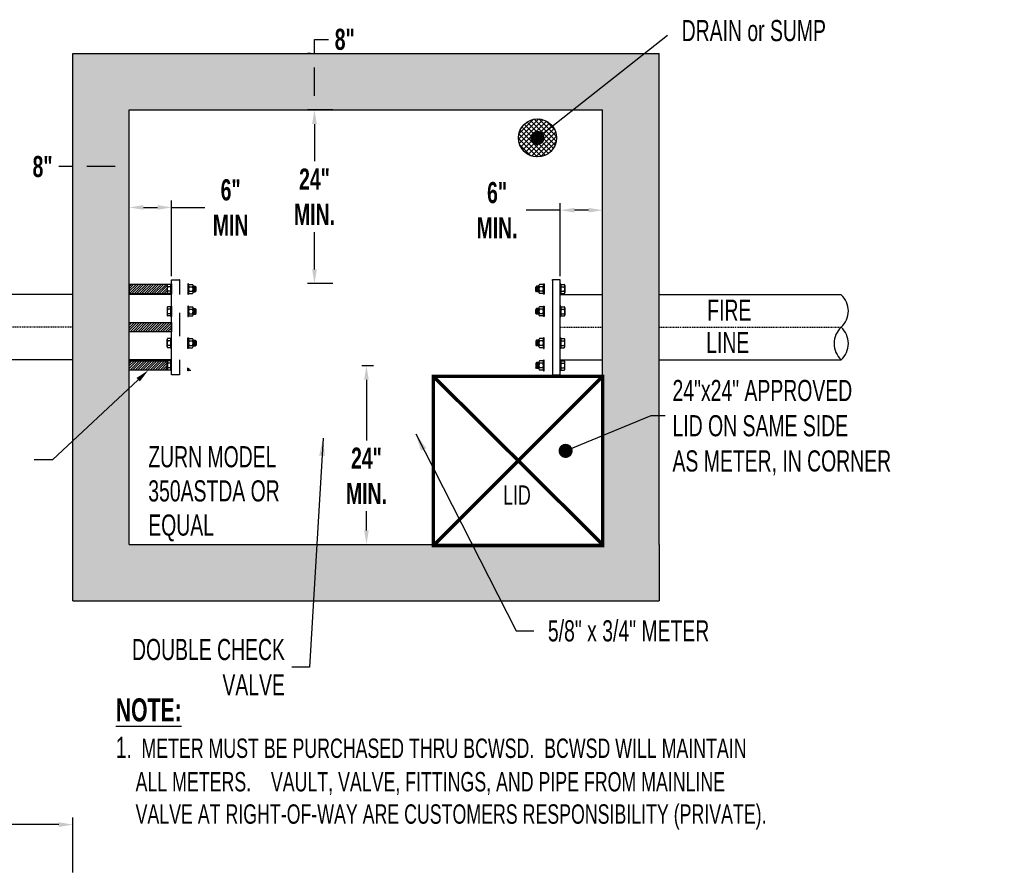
# Model space of a CAD drawing. Header units: inches. Extents: x -118 to 262, y -38 to 190.
# Tile 8 of 9: x -31 to 109, y 69 to 190. Entities that reach past the tile are written whole.
import ezdxf

# ---------------------------------------------------------------- set-up
doc = ezdxf.new("R2010")
doc.units = ezdxf.units.IN
doc.header["$MEASUREMENT"] = 0
doc.linetypes.add('CENTER2', pattern=[1.125, 0.75, -0.125, 0.125, -0.125])
doc.linetypes.add('DASHED', pattern=[0.75, 0.5, -0.25])
doc.layers.add('DIMENSION', color=7, linetype='Continuous')
doc.layers.add('HATCHING', color=8, linetype='Continuous')
doc.styles.add('style1', font='techl___.ttf', dxfattribs={"width": 0.8, "height": 3})
doc.styles.add('TECHNICAL', font='techb___.ttf', dxfattribs={"width": 0.8})
doc.dimstyles.get("Standard").update_dxf_attribs({"dimtxt": 3, "dimasz": 0.25, "dimexe": 0.18, "dimexo": 0.0625, "dimgap": 0.09, "dimtad": 0, "dimtih": 1, "dimtoh": 1, "dimdec": 0, "dimzin": 0, "dimdsep": 46, "dimtxsty": 'TECHNICAL', "dimcen": 0.09, "dimadec": 0, "dimazin": 0, "dimtfac": 1, "dimtdec": 0, "dimtofl": 0, "dimtmove": 0, "dimatfit": 3, "dimfxl": 1, "dimtolj": 1, "dimtzin": 0, "dimarcsym": 0})

# ---------------------------------------------------------------- blocks, each defined once
blk = doc.blocks.new('*D6')
at = {"layer": 'Defpoints', "color": 0, "transparency": 16777216}
for p in [(51.94, 162.49), (45.94, 152.63), (51.94, 152.63)]:
    blk.add_point(p, dxfattribs=at)
at = {"layer": 'DIMENSION', "color": 0, "lineweight": -2, "transparency": 16777216}
for p, q in [((45.94, 153.13), (45.94, 163.49)), ((51.94, 153.13), (51.94, 163.49)), ((45.94, 162.49), (41.12, 162.49)), ((49.94, 162.49), (47.94, 162.49))]:
    blk.add_line(p, q, dxfattribs=at)
at = {"layer": 'DIMENSION', "color": 0, "transparency": 16777216}
for points in [[(47.94, 162.82), (47.94, 162.16), (45.94, 162.49)], [(49.94, 162.82), (49.94, 162.16), (51.94, 162.49)]]:
    blk.add_solid(points, dxfattribs=at)
at = {"layer": 'DIMENSION', "color": 0, "transparency": 16777216, "insert": (36.97, 162.49), "char_height": 3, "attachment_point": 5, "style": 'TECHNICAL'}
blk.add_mtext('\\A1;6"\\PMIN.', dxfattribs=at)
blk = doc.blocks.new('*D7')
at = {"layer": 'Defpoints', "color": 0, "transparency": 16777216}
for p in [(11.08, 176.72), (14.18, 176.72), (14.18, 152.1, -0.74)]:
    blk.add_point(p, dxfattribs=at)
at = {"layer": 'DIMENSION', "color": 0, "lineweight": -2, "transparency": 16777216}
for p, q in [((13.68, 176.72), (10.08, 176.72)), ((11.08, 174.72), (11.08, 169.43)), ((11.08, 154.1), (11.08, 159.39)), ((13.68, 152.1), (10.08, 152.1))]:
    blk.add_line(p, q, dxfattribs=at)
at = {"layer": 'DIMENSION', "color": 0, "transparency": 16777216}
for points in [[(10.74, 174.72), (11.41, 174.72), (11.08, 176.72)], [(10.74, 154.1), (11.41, 154.1), (11.08, 152.1)]]:
    blk.add_solid(points, dxfattribs=at)
at = {"layer": 'DIMENSION', "color": 0, "transparency": 16777216, "insert": (11.08, 164.41), "char_height": 3, "attachment_point": 5, "style": 'TECHNICAL'}
blk.add_mtext('\\A1;24"\\PMIN.', dxfattribs=at)
blk = doc.blocks.new('*D8')
at = {"layer": 'Defpoints', "color": 0, "transparency": 16777216}
for p in [(11.08, 184.72), (11.08, 184.72), (11.08, 176.72)]:
    blk.add_point(p, dxfattribs=at)
at = {"layer": 'DIMENSION', "color": 0, "lineweight": -2, "transparency": 16777216}
for p, q in [((11.08, 184.72), (11.08, 186.72)), ((11.08, 186.72), (13.08, 186.72)), ((10.58, 184.72), (10.08, 184.72)), ((11.08, 178.72), (11.08, 182.72)), ((10.58, 176.72), (10.08, 176.72))]:
    blk.add_line(p, q, dxfattribs=at)
at = {"layer": 'DIMENSION', "color": 0, "transparency": 16777216}
for points in [[(10.74, 182.72), (11.41, 182.72), (11.08, 184.72)], [(10.74, 178.72), (11.41, 178.72), (11.08, 176.72)]]:
    blk.add_solid(points, dxfattribs=at)
at = {"layer": 'DIMENSION', "color": 0, "transparency": 16777216, "insert": (15.37, 186.72), "char_height": 3, "attachment_point": 5, "style": 'TECHNICAL'}
blk.add_mtext('\\A1;8"', dxfattribs=at)
blk = doc.blocks.new('*D9')
at = {"layer": 'Defpoints', "color": 0, "transparency": 16777216}
for p in [(-23.18, 168.67), (-23.18, 167.44), (-15.18, 167.44)]:
    blk.add_point(p, dxfattribs=at)
at = {"layer": 'DIMENSION', "color": 0, "lineweight": -2, "transparency": 16777216}
for p, q in [((-23.18, 167.94), (-23.18, 169.67)), ((-15.18, 167.94), (-15.18, 169.67)), ((-23.18, 168.67), (-25.18, 168.67)), ((-17.18, 168.67), (-21.18, 168.67))]:
    blk.add_line(p, q, dxfattribs=at)
at = {"layer": 'DIMENSION', "color": 0, "transparency": 16777216}
for points in [[(-21.18, 169.01), (-21.18, 168.34), (-23.18, 168.67)], [(-17.18, 169.01), (-17.18, 168.34), (-15.18, 168.67)]]:
    blk.add_solid(points, dxfattribs=at)
at = {"layer": 'DIMENSION', "color": 0, "transparency": 16777216, "insert": (-27.48, 168.67), "char_height": 3, "attachment_point": 5, "style": 'TECHNICAL'}
blk.add_mtext('\\A1;8"', dxfattribs=at)
blk = doc.blocks.new('*D10')
at = {"layer": 'Defpoints', "color": 0, "transparency": 16777216}
for p in [(-15.18, 162.88), (-15.18, 152.63), (-9.18, 152.63)]:
    blk.add_point(p, dxfattribs=at)
at = {"layer": 'DIMENSION', "color": 0, "lineweight": -2, "transparency": 16777216}
for p, q in [((-15.18, 153.13), (-15.18, 163.88)), ((-9.18, 153.13), (-9.18, 163.88)), ((-13.18, 162.88), (-11.18, 162.88)), ((-9.18, 162.88), (-4.46, 162.88))]:
    blk.add_line(p, q, dxfattribs=at)
at = {"layer": 'DIMENSION', "color": 0, "transparency": 16777216}
for points in [[(-13.18, 163.22), (-13.18, 162.55), (-15.18, 162.88)], [(-11.18, 163.22), (-11.18, 162.55), (-9.18, 162.88)]]:
    blk.add_solid(points, dxfattribs=at)
at = {"layer": 'DIMENSION', "color": 0, "transparency": 16777216, "insert": (-0.81, 162.88), "char_height": 3, "attachment_point": 5, "style": 'TECHNICAL'}
blk.add_mtext('\\A1;6"\\PMIN', dxfattribs=at)
blk = doc.blocks.new('*D12')
at = {"layer": 'Defpoints', "color": 0, "transparency": 16777216}
for p in [(17.31, 140.44, 9.09), (17.31, 115.05), (18.45, 115.05)]:
    blk.add_point(p, dxfattribs=at)
at = {"layer": 'DIMENSION', "color": 0, "lineweight": -2, "transparency": 16777216}
for p, q in [((17.81, 140.44), (19.45, 140.44)), ((18.45, 138.44), (18.45, 129.82)), ((18.45, 117.05), (18.45, 119.78)), ((17.81, 115.05), (19.45, 115.05))]:
    blk.add_line(p, q, dxfattribs=at)
at = {"layer": 'DIMENSION', "color": 0, "transparency": 16777216}
for points in [[(18.12, 138.44), (18.78, 138.44), (18.45, 140.44)], [(18.12, 117.05), (18.78, 117.05), (18.45, 115.05)]]:
    blk.add_solid(points, dxfattribs=at)
at = {"layer": 'DIMENSION', "color": 0, "transparency": 16777216, "insert": (18.45, 124.8), "char_height": 3, "attachment_point": 5, "style": 'TECHNICAL'}
blk.add_mtext('\\A1;24"\\PMIN.', dxfattribs=at)
blk = doc.blocks.new('*D18')
at = {"layer": 'Defpoints', "color": 0, "transparency": 16777216}
for p in [(-70.05, 75.3), (-70.05, 68.03), (-23.18, 68.03)]:
    blk.add_point(p, dxfattribs=at)
at = {"layer": 'DIMENSION', "color": 0, "lineweight": -2, "transparency": 16777216}
for p, q in [((-70.05, 68.53), (-70.05, 76.3)), ((-23.18, 68.53), (-23.18, 76.3)), ((-68.05, 75.3), (-55.94, 75.3)), ((-25.18, 75.3), (-37.29, 75.3))]:
    blk.add_line(p, q, dxfattribs=at)
at = {"layer": 'DIMENSION', "color": 0, "transparency": 16777216}
for points in [[(-68.05, 75.64), (-68.05, 74.97), (-70.05, 75.3)], [(-25.18, 75.64), (-25.18, 74.97), (-23.18, 75.3)]]:
    blk.add_solid(points, dxfattribs=at)
at = {"layer": 'DIMENSION', "color": 0, "transparency": 16777216, "insert": (-46.61, 75.3), "char_height": 3, "attachment_point": 5, "style": 'style1'}
blk.add_mtext('\\A1;{\\H0.66667x;DISTANCE TO\\PPROPERTY LINE\\PAS APPROVED}', dxfattribs=at)

msp = doc.modelspace()

# ---------------------------------------------------------------- hatches: boundary and pattern name
at = {"layer": 'DIMENSION'}
h = msp.add_hatch(dxfattribs=at)
h.set_pattern_fill('ANSI37', color=253, scale=4)
h.set_pattern_definition([(45, (-1.29964, 1.8577), (-0.3535534, 0.3535534), []), (135, (-1.29964, 1.8577), (-0.3535534, -0.3535534), [])])
h.paths.add_polyline_path([(40, 172.75, 1), (45.4, 172.75, 1)])
at = {"layer": 'HATCHING'}
h = msp.add_hatch(dxfattribs=at)
h.set_pattern_fill('AR-CONC', color=256, scale=0.5)
h.set_pattern_definition([(50, (-142.875, -14.8254), (3.5863, -0.31376), [0.375, -4.125]), (355, (-142.875, -14.8254), (-0.693757, 3.76096), [0.3, -3.3]), (100.4514, (-142.576, -14.8516), (2.892544, 3.4472), [0.3187, -3.50571]), (46.1842, (-142.875, -13.8254), (5.33621, -0.827596), [0.5625, -6.1875]), (96.6356, (-142.4303, -13.8944), (4.67331, 4.87059), [0.47805, -5.25857]), (351.1842, (-142.875, -13.8254), (4.67331, 4.87059), [0.45, -4.95]), (21, (-142.375, -14.0754), (2.984535, -2.013094), [0.375, -4.125]), (326, (-142.375, -14.0754), (1.216577, 3.62575), [0.3, -3.3]), (71.4514, (-142.1263, -14.2432), (4.20111, 1.612656), [0.3187, -3.50571]), (37.5, (-142.875, -14.8254), (0.060799, 1.664469), [0, -3.26, 0, -3.35, 0, -3.3125]), (7.5, (-142.875, -14.8254), (1.315348, 1.972059), [0, -1.91, 0, -3.185, 0, -1.2625]), (327.5, (-143.99, -14.8254), (2.669112, -0.1127744), [0, -1.25, 0, -3.9, 0, -5.175]), (317.5, (-144.49, -14.8254), (2.91593, 0.500525), [0, -1.625, 0, -2.59, 0, -3.675])])
h.paths.add_polyline_path([(-15.18, 115.05), (51.94, 115.05), (51.94, 176.72), (-15.18, 176.72)], flags=16)
h.paths.add_polyline_path([(-23.18, 107.05), (59.94, 107.05), (59.94, 115.05), (59.94, 184.72), (-23.18, 184.72), (-23.18, 115.05)])
h = msp.add_hatch(dxfattribs=at)
h.set_pattern_fill('ANSI31', color=256, scale=2)
h.paths.add_polyline_path([(-9.74, 151.96), (-15.18, 151.96), (-15.18, 150.65), (-9.74, 150.65)])
h = msp.add_hatch(dxfattribs=at)
h.set_pattern_fill('ANSI31', color=256, scale=2)
h.set_pattern_definition([(45, (-4e-15, 5.42438), (-0.1767767, 0.1767767), [])])
h.paths.add_polyline_path([(-9.18, 145.23), (-15.18, 145.23), (-15.18, 146.54), (-9.18, 146.54)])
h = msp.add_hatch(dxfattribs=at)
h.set_pattern_fill('ANSI31', color=256, scale=2)
h.paths.add_polyline_path([(-9.74, 139.8), (-15.18, 139.8), (-15.18, 141.11), (-9.74, 141.11)])

# ---------------------------------------------------------------- linework, layer by layer
for p, q in [((-23.18, 115.05), (-23.18, 184.72)), ((-23.18, 184.72), (59.94, 184.72)), ((59.94, 115.05), (59.94, 184.72)), ((-15.18, 115.05), (-15.18, 176.72)), ((-15.18, 176.72), (51.94, 176.72)), ((51.94, 115.05), (51.94, 176.72)), ((-8, 152.63), (-8.06, 152.63)), ((44.75, 152.63), (44.82, 152.63)), ((-9.83, 151.8, 1.79), (-9.83, 150.82, 1.79)), ((-9.28, 151.96, 1.79), (-9.74, 151.96, 1.79)), ((-9.28, 151.63, 1.79), (-9.74, 151.63, 1.79)), ((-9.28, 150.98, 1.79), (-9.74, 150.98, 1.79)), ((-9.28, 151.96, 1.79), (-9.28, 150.66, 1.79)), ((-6.78, 151.96, 1.79), (-6.78, 150.66, 1.79)), ((-6.78, 151.8, 1.79), (-6.78, 150.82, 1.79)), ((-6.69, 151.96, 1.79), (-6.23, 151.96, 1.79)), ((-6.69, 151.63, 1.79), (-6.23, 151.63, 1.79)), ((-6.69, 150.98, 1.79), (-6.23, 150.98, 1.79)), ((-6.14, 151.8, 1.79), (-6.14, 150.82, 1.79)), ((-6.14, 151.71, 1.79), (-5.82, 151.71)), ((-6.14, 150.91, 1.79), (-5.82, 150.91)), ((-6.1, 151.71), (-6.1, 150.91)), ((-6.05, 151.65), (-6.05, 150.97)), ((-6.01, 151.71), (-6.01, 150.91)), ((-5.96, 151.65), (-5.96, 150.97)), ((-5.91, 151.71), (-5.91, 150.91)), ((-5.87, 151.65), (-5.87, 150.97)), ((-5.82, 151.71), (-5.69, 151.59)), ((-5.82, 151.71), (-5.82, 150.91)), ((-5.82, 150.91), (-5.69, 151.03)), ((-5.69, 151.03), (-5.69, 151.59)), ((42.58, 151.71), (42.45, 151.59)), ((42.45, 151.03), (42.45, 151.59)), ((42.58, 150.91), (42.45, 151.03)), ((42.9, 151.71, 1.79), (42.58, 151.71)), ((42.58, 151.71), (42.58, 150.91)), ((42.9, 150.91, 1.79), (42.58, 150.91)), ((42.62, 151.65), (42.62, 150.97)), ((42.67, 151.71), (42.67, 150.91)), ((42.72, 151.65), (42.72, 150.97)), ((42.76, 151.71), (42.76, 150.91)), ((42.81, 151.65), (42.81, 150.97)), ((42.86, 151.71), (42.86, 150.91)), ((42.9, 151.8, 1.79), (42.9, 150.82, 1.79)), ((43.45, 151.96, 1.79), (42.99, 151.96, 1.79)), ((43.45, 151.63, 1.79), (42.99, 151.63, 1.79)), ((43.45, 150.98, 1.79), (42.99, 150.98, 1.79)), ((43.54, 151.96, 1.79), (43.54, 150.66, 1.79)), ((43.54, 151.8, 1.79), (43.54, 150.82, 1.79)), ((46.03, 151.96, 1.79), (46.5, 151.96, 1.79)), ((46.03, 151.96, 1.79), (46.03, 150.66, 1.79)), ((46.03, 151.63, 1.79), (46.5, 151.63, 1.79)), ((46.03, 150.98, 1.79), (46.5, 150.98, 1.79)), ((46.58, 151.8, 1.79), (46.58, 150.82, 1.79)), ((-23.18, 150.51), (-49.02, 150.51)), ((-9.18, 150.51), (-15.18, 150.51)), ((-9.28, 150.66, 1.79), (-9.74, 150.66, 1.79)), ((-6.69, 150.66, 1.79), (-6.23, 150.66, 1.79)), ((43.45, 150.66, 1.79), (42.99, 150.66, 1.79)), ((45.94, 150.51), (51.94, 150.51)), ((46.03, 150.66, 1.79), (46.5, 150.66, 1.79)), ((59.94, 150.51), (85.78, 150.51)), ((-9.83, 148.62, 4.97), (-9.83, 147.64, 4.97)), ((-9.28, 148.78, 4.97), (-9.74, 148.78, 4.97)), ((-9.28, 148.45, 4.97), (-9.74, 148.45, 4.97)), ((-9.28, 148.78, 4.97), (-9.28, 147.48, 4.97)), ((-6.78, 148.78, 4.97), (-6.78, 147.48, 4.97)), ((-6.78, 148.62, 4.97), (-6.78, 147.64, 4.97)), ((-6.69, 148.78, 4.97), (-6.23, 148.78, 4.97)), ((-6.69, 148.45, 4.97), (-6.23, 148.45, 4.97)), ((-6.14, 148.62, 4.97), (-6.14, 147.64, 4.97)), ((-6.14, 148.53, 4.97), (-5.82, 148.53, 3.18)), ((-6.1, 148.53, 3.18), (-6.1, 147.73, 3.18)), ((-6.05, 148.47, 3.18), (-6.05, 147.79, 3.18)), ((-6.01, 148.53, 3.18), (-6.01, 147.73, 3.18)), ((-5.96, 148.47, 3.18), (-5.96, 147.79, 3.18)), ((-5.91, 148.53, 3.18), (-5.91, 147.73, 3.18)), ((-5.87, 148.47, 3.18), (-5.87, 147.79, 3.18)), ((-5.82, 148.53, 3.18), (-5.69, 148.41, 3.18)), ((-5.82, 148.53, 3.18), (-5.82, 147.73, 3.18)), ((-5.69, 147.85, 3.18), (-5.69, 148.41, 3.18)), ((42.58, 148.53, 3.18), (42.45, 148.41, 3.18)), ((42.45, 147.85, 3.18), (42.45, 148.41, 3.18)), ((42.9, 148.53, 4.97), (42.58, 148.53, 3.18)), ((42.58, 148.53, 3.18), (42.58, 147.73, 3.18)), ((42.62, 148.47, 3.18), (42.62, 147.79, 3.18)), ((42.67, 148.53, 3.18), (42.67, 147.73, 3.18)), ((42.72, 148.47, 3.18), (42.72, 147.79, 3.18)), ((42.76, 148.53, 3.18), (42.76, 147.73, 3.18)), ((42.81, 148.47, 3.18), (42.81, 147.79, 3.18)), ((42.86, 148.53, 3.18), (42.86, 147.73, 3.18)), ((42.9, 148.62, 4.97), (42.9, 147.64, 4.97)), ((43.45, 148.78, 4.97), (42.99, 148.78, 4.97)), ((43.45, 148.45, 4.97), (42.99, 148.45, 4.97)), ((43.54, 148.78, 4.97), (43.54, 147.48, 4.97)), ((43.54, 148.62, 4.97), (43.54, 147.64, 4.97)), ((46.03, 148.78, 4.97), (46.5, 148.78, 4.97)), ((46.03, 148.78, 4.97), (46.03, 147.48, 4.97)), ((46.03, 148.45, 4.97), (46.5, 148.45, 4.97)), ((46.58, 148.62, 4.97), (46.58, 147.64, 4.97)), ((-9.28, 147.8, 4.97), (-9.74, 147.8, 4.97)), ((-9.28, 147.48, 4.97), (-9.74, 147.48, 4.97)), ((-6.69, 147.8, 4.97), (-6.23, 147.8, 4.97)), ((-6.69, 147.48, 4.97), (-6.23, 147.48, 4.97)), ((-6.14, 147.73, 4.97), (-5.82, 147.73, 3.18)), ((-5.82, 147.73, 3.18), (-5.69, 147.85, 3.18)), ((42.58, 147.73, 3.18), (42.45, 147.85, 3.18)), ((42.9, 147.73, 4.97), (42.58, 147.73, 3.18)), ((43.45, 147.8, 4.97), (42.99, 147.8, 4.97)), ((43.45, 147.48, 4.97), (42.99, 147.48, 4.97)), ((46.03, 147.8, 4.97), (46.5, 147.8, 4.97)), ((46.03, 147.48, 4.97), (46.5, 147.48, 4.97)), ((-9.83, 143.15, 4.97), (-9.83, 144.12, 4.97)), ((-9.28, 144.28, 4.97), (-9.74, 144.28, 4.97)), ((-9.28, 143.96, 4.97), (-9.74, 143.96, 4.97)), ((-9.28, 142.98, 4.97), (-9.28, 144.28, 4.97)), ((-6.78, 142.98, 4.97), (-6.78, 144.28, 4.97)), ((-6.78, 143.15, 4.97), (-6.78, 144.12, 4.97)), ((-6.69, 144.28, 4.97), (-6.23, 144.28, 4.97)), ((-6.69, 143.96, 4.97), (-6.23, 143.96, 4.97)), ((-6.14, 143.15, 4.97), (-6.14, 144.12, 4.97)), ((-6.14, 144.04, 4.97), (-5.82, 144.04, 3.18)), ((-6.1, 143.23, 3.18), (-6.1, 144.04, 3.18)), ((-6.05, 143.29, 3.18), (-6.05, 143.97, 3.18)), ((-6.01, 143.23, 3.18), (-6.01, 144.04, 3.18)), ((-5.96, 143.29, 3.18), (-5.96, 143.97, 3.18)), ((-5.91, 143.23, 3.18), (-5.91, 144.04, 3.18)), ((-5.87, 143.29, 3.18), (-5.87, 143.97, 3.18)), ((-5.82, 144.04, 3.18), (-5.69, 143.91, 3.18)), ((-5.82, 143.23, 3.18), (-5.82, 144.04, 3.18)), ((-5.69, 143.91, 3.18), (-5.69, 143.35, 3.18)), ((42.58, 144.04, 3.18), (42.45, 143.91, 3.18)), ((42.45, 143.91, 3.18), (42.45, 143.35, 3.18)), ((42.9, 144.04, 4.97), (42.58, 144.04, 3.18)), ((42.58, 143.23, 3.18), (42.58, 144.04, 3.18)), ((42.62, 143.29, 3.18), (42.62, 143.97, 3.18)), ((42.67, 143.23, 3.18), (42.67, 144.04, 3.18)), ((42.72, 143.29, 3.18), (42.72, 143.97, 3.18)), ((42.76, 143.23, 3.18), (42.76, 144.04, 3.18)), ((42.81, 143.29, 3.18), (42.81, 143.97, 3.18)), ((42.86, 143.23, 3.18), (42.86, 144.04, 3.18)), ((42.9, 143.15, 4.97), (42.9, 144.12, 4.97)), ((43.45, 144.28, 4.97), (42.99, 144.28, 4.97)), ((43.45, 143.96, 4.97), (42.99, 143.96, 4.97)), ((43.54, 142.98, 4.97), (43.54, 144.28, 4.97)), ((43.54, 143.15, 4.97), (43.54, 144.12, 4.97)), ((46.03, 144.28, 4.97), (46.5, 144.28, 4.97)), ((46.03, 142.98, 4.97), (46.03, 144.28, 4.97)), ((46.03, 143.96, 4.97), (46.5, 143.96, 4.97)), ((46.58, 143.15, 4.97), (46.58, 144.12, 4.97)), ((-9.28, 143.31, 4.97), (-9.74, 143.31, 4.97)), ((-9.28, 142.98, 4.97), (-9.74, 142.98, 4.97)), ((-6.69, 143.31, 4.97), (-6.23, 143.31, 4.97)), ((-6.69, 142.98, 4.97), (-6.23, 142.98, 4.97)), ((-6.14, 143.23, 4.97), (-5.82, 143.23, 3.18)), ((-5.82, 143.23, 3.18), (-5.69, 143.35, 3.18)), ((42.58, 143.23, 3.18), (42.45, 143.35, 3.18)), ((42.9, 143.23, 4.97), (42.58, 143.23, 3.18)), ((43.45, 143.31, 4.97), (42.99, 143.31, 4.97)), ((43.45, 142.98, 4.97), (42.99, 142.98, 4.97)), ((46.03, 143.31, 4.97), (46.5, 143.31, 4.97)), ((46.03, 142.98, 4.97), (46.5, 142.98, 4.97)), ((-23.18, 141.26), (-49.02, 141.26)), ((-9.18, 141.26), (-15.18, 141.26)), ((-9.28, 141.1, 1.79), (-9.74, 141.1, 1.79)), ((-9.28, 139.8, 1.79), (-9.28, 141.1, 1.79)), ((43.45, 141.1, 1.79), (42.99, 141.1, 1.79)), ((43.54, 139.8, 1.79), (43.54, 141.1, 1.79)), ((45.94, 141.26), (51.94, 141.26)), ((46.03, 141.1, 1.79), (46.5, 141.1, 1.79)), ((46.03, 139.8, 1.79), (46.03, 141.1, 1.79)), ((59.94, 141.26), (85.78, 141.26)), ((-9.83, 139.97, 1.79), (-9.83, 140.94, 1.79)), ((-9.28, 140.78, 1.79), (-9.74, 140.78, 1.79)), ((-9.28, 140.13, 1.79), (-9.74, 140.13, 1.79)), ((-9.28, 139.8, 1.79), (-9.74, 139.8, 1.79)), ((-6.78, 139.97, 1.79), (-6.78, 140.05, 1.79)), ((-6.69, 139.8, 1.79), (-6.46, 139.8, 1.79)), ((42.58, 140.86), (42.45, 140.73)), ((42.45, 140.73), (42.45, 140.18)), ((42.58, 140.05), (42.45, 140.18)), ((42.9, 140.86, 1.79), (42.58, 140.86)), ((42.58, 140.05), (42.58, 140.86)), ((42.9, 140.05, 1.79), (42.58, 140.05)), ((42.62, 140.11), (42.62, 140.79)), ((42.67, 140.05), (42.67, 140.86)), ((42.72, 140.11), (42.72, 140.79)), ((42.76, 140.05), (42.76, 140.86)), ((42.81, 140.11), (42.81, 140.79)), ((42.86, 140.05), (42.86, 140.86)), ((42.9, 139.97, 1.79), (42.9, 140.94, 1.79)), ((43.45, 140.78, 1.79), (42.99, 140.78, 1.79)), ((43.45, 140.13, 1.79), (42.99, 140.13, 1.79)), ((43.45, 139.8, 1.79), (42.99, 139.8, 1.79)), ((43.54, 139.97, 1.79), (43.54, 140.94, 1.79)), ((46.03, 140.78, 1.79), (46.5, 140.78, 1.79)), ((46.03, 140.13, 1.79), (46.5, 140.13, 1.79)), ((46.03, 139.8, 1.79), (46.5, 139.8, 1.79)), ((46.58, 139.97, 1.79), (46.58, 140.94, 1.79)), ((-23.18, 107.05), (-23.18, 115.05)), ((-15.18, 115.05), (51.94, 115.05)), ((59.94, 115.05), (59.94, 107.05)), ((-23.18, 107.05), (59.94, 107.05))]:
    msp.add_line(p, q)
at = {"linetype": 'CENTER2', "ltscale": 0.25}
for p, q in [((-23.18, 145.88), (-49.02, 145.88)), ((45.94, 145.88), (51.94, 145.88)), ((59.94, 145.88), (85.78, 145.88))]:
    msp.add_line(p, q, dxfattribs=at)
for points in [[(-8.06, 141.24), (-8.06, 139.13), (-9.18, 139.13), (-9.18, 152.63), (-8.06, 152.63), (-8.06, 150.53)], [(-8.06, 147.93), (-8.06, 144.63)]]:
    msp.add_lwpolyline(points)
msp.add_lwpolyline([(45.94, 152.63), (44.82, 152.63), (44.82, 139.13), (45.94, 139.13)], close=True)
for points, elevation in [([(-9.28, 152.05), (-9.18, 152.05), (-9.18, 150.57), (-9.28, 150.57)], 1.79), ([(-6.78, 152.05), (-6.88, 152.05), (-6.88, 150.57), (-6.78, 150.57)], 1.79), ([(43.54, 152.05), (43.63, 152.05), (43.63, 150.57), (43.54, 150.57)], 1.79), ([(46.03, 152.05), (45.94, 152.05), (45.94, 150.57), (46.03, 150.57)], 1.79), ([(-9.28, 148.87), (-9.18, 148.87), (-9.18, 147.39), (-9.28, 147.39)], 4.97), ([(-6.78, 148.87), (-6.88, 148.87), (-6.88, 147.39), (-6.78, 147.39)], 4.97), ([(43.54, 148.87), (43.63, 148.87), (43.63, 147.39), (43.54, 147.39)], 4.97), ([(46.03, 148.87), (45.94, 148.87), (45.94, 147.39), (46.03, 147.39)], 4.97), ([(-9.28, 142.89), (-9.18, 142.89), (-9.18, 144.38), (-9.28, 144.38)], 4.97), ([(-6.78, 142.89), (-6.88, 142.89), (-6.88, 144.38), (-6.78, 144.38)], 4.97), ([(43.54, 142.89), (43.63, 142.89), (43.63, 144.38), (43.54, 144.38)], 4.97), ([(46.03, 142.89), (45.94, 142.89), (45.94, 144.38), (46.03, 144.38)], 4.97), ([(-9.28, 139.71), (-9.18, 139.71), (-9.18, 141.2), (-9.28, 141.2)], 1.79), ([(43.54, 139.71), (43.63, 139.71), (43.63, 141.2), (43.54, 141.2)], 1.79), ([(46.03, 139.71), (45.94, 139.71), (45.94, 141.2), (46.03, 141.2)], 1.79)]:
    msp.add_lwpolyline(points, close=True, dxfattribs=dict(elevation=elevation))
at = {"elevation": 1.79}
msp.add_lwpolyline([(-6.78, 140.06), (-6.78, 139.71), (-6.88, 139.71), (-6.88, 140.1)], dxfattribs=at)
at = {"linetype": 'DASHED', "ltscale": 0.25, "const_width": 0.5}
msp.add_lwpolyline([(27.94, 114.91), (51.94, 114.91), (51.94, 138.91), (27.94, 138.91)], close=True, dxfattribs=at)
for points in [[(51.94, 138.91), (27.94, 114.91)], [(51.94, 115.05), (27.94, 138.91)]]:
    msp.add_lwpolyline(points, dxfattribs=at)
for centre, radius, start, end in [((-9.63, 151.8, 1.79), 0.194, 123.0303, 236.9697), ((-9.18, 151.31, 1.79), 0.643, 149.6413, 210.3587), ((-9.63, 150.82, 1.79), 0.194, 123.0303, 236.9697), ((-6.59, 151.8, 1.79), 0.194, 123.0303, 236.9697), ((-6.14, 151.31, 1.79), 0.643, 149.6413, 210.3587), ((-6.59, 150.82, 1.79), 0.194, 123.0303, 236.9697), ((-6.33, 151.8, 1.79), 0.194, 303.0303, 56.9697), ((-6.78, 151.31, 1.79), 0.643, 329.6413, 30.3587), ((-6.33, 150.82, 1.79), 0.194, 303.0303, 56.9697), ((43.09, 151.8, 1.79), 0.194, 123.0303, 236.9697), ((43.54, 151.31, 1.79), 0.643, 149.6413, 210.3587), ((43.09, 150.82, 1.79), 0.194, 123.0303, 236.9697), ((43.34, 151.8, 1.79), 0.194, 303.0303, 56.9697), ((42.89, 151.31, 1.79), 0.643, 329.6413, 30.3587), ((43.34, 150.82, 1.79), 0.194, 303.0303, 56.9697), ((46.39, 151.8, 1.79), 0.194, 303.0303, 56.9697), ((45.94, 151.31, 1.79), 0.643, 329.6413, 30.3587), ((46.39, 150.82, 1.79), 0.194, 303.0303, 56.9697), ((83.63, 148.19), 3.16, 312.9186, 47.0814), ((-9.63, 148.62, 4.97), 0.194, 123.0303, 236.9697), ((-9.18, 148.13, 4.97), 0.643, 149.6413, 210.3587), ((-6.59, 148.62, 4.97), 0.194, 123.0303, 236.9697), ((-6.14, 148.13, 4.97), 0.643, 149.6413, 210.3587), ((-6.33, 148.62, 4.97), 0.194, 303.0303, 56.9697), ((-6.78, 148.13, 4.97), 0.643, 329.6413, 30.3587), ((43.09, 148.62, 4.97), 0.194, 123.0303, 236.9697), ((43.54, 148.13, 4.97), 0.643, 149.6413, 210.3587), ((43.34, 148.62, 4.97), 0.194, 303.0303, 56.9697), ((42.89, 148.13, 4.97), 0.643, 329.6413, 30.3587), ((46.39, 148.62, 4.97), 0.194, 303.0303, 56.9697), ((45.94, 148.13, 4.97), 0.643, 329.6413, 30.3587), ((-9.63, 147.64, 4.97), 0.194, 123.0303, 236.9697), ((-6.59, 147.64, 4.97), 0.194, 123.0303, 236.9697), ((-6.33, 147.64, 4.97), 0.194, 303.0303, 56.9697), ((43.09, 147.64, 4.97), 0.194, 123.0303, 236.9697), ((43.34, 147.64, 4.97), 0.194, 303.0303, 56.9697), ((46.39, 147.64, 4.97), 0.194, 303.0303, 56.9697), ((87.93, 143.57), 3.16, 132.9186, 227.0814), ((83.63, 143.57), 3.16, 312.9186, 47.0814), ((-9.63, 144.12, 4.97), 0.194, 123.0303, 236.9697), ((-9.18, 143.63, 4.97), 0.643, 149.6413, 210.3587), ((-6.59, 144.12, 4.97), 0.194, 123.0303, 236.9697), ((-6.14, 143.63, 4.97), 0.643, 149.6413, 210.3587), ((-6.33, 144.12, 4.97), 0.194, 303.0303, 56.9697), ((-6.78, 143.63, 4.97), 0.643, 329.6413, 30.3587), ((43.09, 144.12, 4.97), 0.194, 123.0303, 236.9697), ((43.54, 143.63, 4.97), 0.643, 149.6413, 210.3587), ((43.34, 144.12, 4.97), 0.194, 303.0303, 56.9697), ((42.89, 143.63, 4.97), 0.643, 329.6413, 30.3587), ((46.39, 144.12, 4.97), 0.194, 303.0303, 56.9697), ((45.94, 143.63, 4.97), 0.643, 329.6413, 30.3587), ((-9.63, 143.15, 4.97), 0.194, 123.0303, 236.9697), ((-6.59, 143.15, 4.97), 0.194, 123.0303, 236.9697), ((-6.33, 143.15, 4.97), 0.194, 303.0303, 56.9697), ((43.09, 143.15, 4.97), 0.194, 123.0303, 236.9697), ((43.34, 143.15, 4.97), 0.194, 303.0303, 56.9697), ((46.39, 143.15, 4.97), 0.194, 303.0303, 56.9697), ((-9.63, 140.94, 1.79), 0.194, 123.0303, 236.9697), ((43.09, 140.94, 1.79), 0.194, 123.0303, 236.9697), ((43.34, 140.94, 1.79), 0.194, 303.0303, 56.9697), ((46.39, 140.94, 1.79), 0.194, 303.0303, 56.9697), ((-9.18, 140.45, 1.79), 0.643, 149.6413, 210.3587), ((-9.63, 139.97, 1.79), 0.194, 123.0303, 236.9697), ((-6.59, 139.97, 1.79), 0.194, 158.8725, 236.9697), ((43.54, 140.45, 1.79), 0.643, 149.6413, 210.3587), ((43.09, 139.97, 1.79), 0.194, 123.0303, 236.9697), ((42.89, 140.45, 1.79), 0.643, 329.6413, 30.3587), ((43.34, 139.97, 1.79), 0.194, 303.0303, 56.9697), ((45.94, 140.45, 1.79), 0.643, 329.6413, 30.3587), ((46.39, 139.97, 1.79), 0.194, 303.0303, 56.9697)]:
    msp.add_arc(centre, radius, start, end)
at = {"layer": 'DIMENSION'}
msp.add_lwpolyline([(-9.18, 145.23), (-15.18, 145.23), (-15.18, 146.54), (-9.18, 146.54)], close=True, dxfattribs=at)
at = {"layer": 'DIMENSION', "elevation": 1.79}
msp.add_lwpolyline([(-9.74, 139.8), (-15.18, 139.8), (-15.18, 141.11), (-9.74, 141.11)], close=True, dxfattribs=at)
msp.add_lwpolyline([(-13.92, 138.44), (-26.08, 127.06), (-28.66, 127.06)], dxfattribs=at)
at = {"layer": 'DIMENSION', "color": 253}
msp.add_circle((42.7, 172.75), 2.7, dxfattribs=at)
at = {"layer": 'DIMENSION'}
msp.add_solid([(-14.15, 138.68, 1.79), (-12.46, 139.8, 1.79), (-13.69, 138.19, 1.79)], dxfattribs=at)
at = {"layer": 'HATCHING'}
for p, q in [((-23.18, 115.05), (-23.18, 184.72)), ((-23.18, 184.72), (59.94, 184.72)), ((59.94, 115.05), (59.94, 184.72)), ((-15.18, 115.05), (-15.18, 176.72)), ((-15.18, 176.72), (51.94, 176.72)), ((51.94, 115.05), (51.94, 176.72)), ((-23.18, 107.05), (-23.18, 115.05)), ((-15.18, 115.05), (51.94, 115.05)), ((59.94, 115.05), (59.94, 107.05)), ((-23.18, 107.05), (59.94, 107.05))]:
    msp.add_line(p, q, dxfattribs=at)
at = {"layer": 'HATCHING', "elevation": 1.79}
msp.add_lwpolyline([(-9.74, 151.96), (-15.18, 151.96), (-15.18, 150.65), (-9.74, 150.65)], close=True, dxfattribs=at)
at = {"layer": 'HATCHING'}
msp.add_lwpolyline([(-9.18, 145.23), (-15.18, 145.23), (-15.18, 146.54), (-9.18, 146.54)], close=True, dxfattribs=at)

# ---------------------------------------------------------------- texts
at = {"layer": 'DIMENSION', "style": 'style1', "width": 0.8}
for s, height, p in [('DRAIN or SUMP', 3, (63.15, 186.48)), ('FIRE', 3, (66.77, 146.8)), ('LINE', 3, (66.63, 142.22)), ('ZURN MODEL', 3, (-12.49, 126.01)), ('350ASTDA OR', 3, (-12.49, 121.16)), ('LID', 2.75, (37.83, 120.69)), ('EQUAL', 3, (-12.49, 116.31))]:
    msp.add_text(s, height=height, dxfattribs=at).set_placement(p)
at = {"layer": 'DIMENSION', "char_height": 3, "width": 157.2967, "attachment_point": 1, "style": 'style1'}
for s, insert in [('24"x24" APPROVED\\PLID ON SAME SIDE \\PAS METER, IN CORNER', (61.85, 138.41)), ('ANCHOR INLET\\PVALVE TO WALL', (-54.68, 129.13, 1.79))]:
    msp.add_mtext(s, dxfattribs=dict(at, insert=insert))
at = {"layer": 'DIMENSION', "char_height": 3, "style": 'style1'}
for s, insert, attachment_point in [('\\A1;{\\H1x;5/8}" x {\\H1x;3/4}" METER', (44.18, 102.78, 1.05), 4), ('DOUBLE CHECK\\PVALVE', (6.89, 97.65, -0.2), 6)]:
    msp.add_mtext(s, dxfattribs=dict(at, insert=insert, attachment_point=attachment_point))
at = {"layer": 'DIMENSION', "insert": (-17.09, 93.22), "char_height": 3, "attachment_point": 1, "style": 'style1'}
msp.add_mtext_dynamic_manual_height_columns('{\\fTechnicLite|b1|i0|c2|p2;\\H1.09091x;\\L\\C1;NOTE:\\fTechnicLite|b0|i0|c2|p2;\\l\\P}1{\\H0.91667x;.  METER MUST BE PURCHASED THRU BCWSD.  BCWSD WILL MAINTAIN\\P    ALL METERS.    VAULT, VALVE, FITTINGS, AND PIPE FROM MAINLINE\\P    VALVE AT RIGHT-OF-WAY ARE CUSTOMERS RESPONSIBILITY (PRIVATE).}', width=157.2967, gutter_width=15, heights=[0], dxfattribs=at)

# ---------------------------------------------------------------- dimensions: what is measured, and where the dimension line sits
at = {"layer": 'DIMENSION'}
for p1, p2, distance, picture, middle in [((11.08, 176.72), (11.08, 184.72), 0, '*D8', (15.37, 186.72)), ((-15.18, 167.44), (-23.18, 167.44), -1.24, '*D9', (-27.48, 168.67))]:
    dim = msp.add_aligned_dim(p1=p1, p2=p2, distance=distance, dimstyle='Standard', override={"dimasz": 2, "dimexe": 1, "dimexo": 0.5, "dimgap": 1, "dimpost": '"'}, dxfattribs=at)
    dim.commit()
    dim.dimension.update_dxf_attribs({"geometry": picture, "text_midpoint": middle})
for p1, p2, distance, text, override, picture, middle in [((14.18, 152.1, -0.74), (14.18, 176.72), 3.1, '24"\\PMIN.', {"dimasz": 2, "dimexe": 1, "dimexo": 0.5, "dimgap": 1, "dimpost": '"'}, '*D7', (11.08, 164.41)), ((-23.18, 68.03), (-70.05, 68.03), -7.27, '{\\H0.66667x;DISTANCE TO\\PPROPERTY LINE\\PAS APPROVED}', {"dimasz": 2, "dimexe": 1, "dimexo": 0.5, "dimgap": 1, "dimpost": '"', "dimtxsty": 'style1'}, '*D18', (-46.61, 75.3))]:
    dim = msp.add_aligned_dim(p1=p1, p2=p2, distance=distance, text=text, dimstyle='Standard', override=override, dxfattribs=at)
    dim.commit()
    dim.dimension.update_dxf_attribs({"geometry": picture, "text_midpoint": middle})
for base, p1, p2, angle, text, override, picture, middle in [((-15.18, 162.88), (-9.18, 152.63), (-15.18, 152.63), 180, '6"\\PMIN', {"dimasz": 2, "dimexe": 1, "dimexo": 0.5, "dimgap": 1, "dimpost": '"'}, '*D10', (-0.81, 162.88)), ((51.94, 162.49), (45.94, 152.63), (51.94, 152.63), 0, '6"\\PMIN.', {"dimasz": 2, "dimexe": 1, "dimexo": 0.5, "dimgap": 1, "dimpost": '"', "dimdle": 0}, '*D6', (36.97, 162.49)), ((18.45, 115.05), (17.31, 140.44, 9.09), (17.31, 115.05), 270, '24"\\PMIN.', {"dimasz": 2, "dimexe": 1, "dimexo": 0.5, "dimgap": 1, "dimpost": '"'}, '*D12', (18.45, 124.8))]:
    dim = msp.add_linear_dim(base=base, p1=p1, p2=p2, angle=angle, text=text, dimstyle='Standard', override=override, dxfattribs=at)
    dim.commit()
    dim.dimension.update_dxf_attribs({"geometry": picture, "text_midpoint": middle, "dimtype": 161})

# ---------------------------------------------------------------- leaders
msp.add_leader([(42.7, 172.75), (61.12, 187.31)], dimstyle='Standard', override={"dimasz": 2, "dimgap": 1, "dimldrblk": 'Dot'}, dxfattribs=at)
at = {"layer": 'DIMENSION', "annotation_type": 0, "has_hookline": 1}
for points, override, hookline_direction, text_width in [([(46.69, 128.34), (58.81, 133.36), (60.81, 133.36)], {"dimasz": 2, "dimgap": 1, "dimldrblk": 'Dot'}, 0, 36.34), ([(12.3, 130.15, -0.2), (10.39, 97.65, -0.2), (7.89, 97.65, -0.2)], {"dimasz": 2.5, "dimgap": 1}, 1, 24.21), ([(25.43, 130.76, 1.05), (39.68, 102.78, 1.05), (42.18, 102.78, 1.05)], {"dimasz": 2.5, "dimgap": 2}, 0, 29.8)]:
    msp.add_leader(points, dimstyle='Standard', override=override, dxfattribs=dict(at, hookline_direction=hookline_direction, text_width=text_width))

doc.saveas('drawing.dxf')
